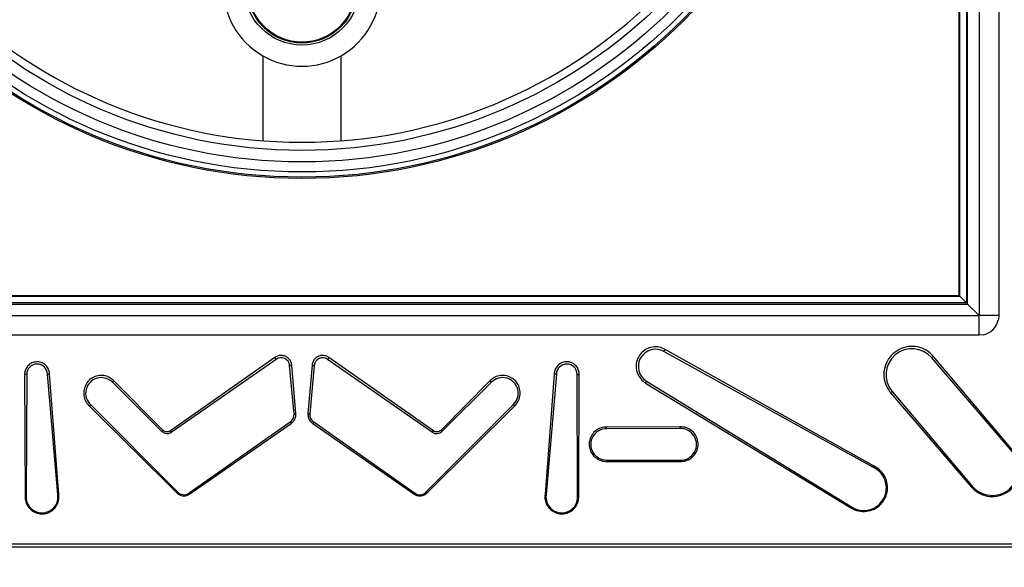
# Model space of a CAD drawing. Header units: inches. Extents: x 0.3 to 33.8, y 0.2 to 21.7.
# Tile 70 of 192: x 12.592 to 12.89, y 11.523 to 11.689. Entities that reach past the tile are written whole.
import ezdxf

# ---------------------------------------------------------------- set-up
doc = ezdxf.new("R2010")
doc.units = ezdxf.units.IN
doc.header["$MEASUREMENT"] = 0
doc.layers.add('BORDERS', color=7, linetype='Continuous')
doc.styles.add('SLDTEXTSTYLE0', font='TXT', dxfattribs={"width": 0.75})
doc.dimstyles.new('SLDDIMSTYLE0', dxfattribs={"dimtxt": 0.1377952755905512, "dimasz": 0.13, "dimexe": 0, "dimexo": 0.0625, "dimgap": 0.0344488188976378, "dimtad": 1, "dimdec": 3, "dimlfac": 10, "dimrnd": 1e-09, "dimzin": 4, "dimdsep": 46, "dimtxsty": 'SLDTEXTSTYLE0', "dimsah": 1, "dimcen": 0.09, "dimadec": 0, "dimazin": 1, "dimtfac": 1, "dimtdec": 3, "dimtofl": 0, "dimtmove": 0, "dimatfit": 3, "dimfxl": 0, "dimfrac": 2, "dimtolj": 1, "dimtzin": 12, "dimarcsym": 0})
doc.dimstyles.new('SLDDIMSTYLE1', dxfattribs={"dimtxt": 0.1377952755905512, "dimasz": 0.13, "dimexe": 0, "dimexo": 0.0625, "dimgap": 0.0344488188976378, "dimtad": 1, "dimdec": 3, "dimlfac": 10, "dimrnd": 1e-09, "dimzin": 12, "dimdsep": 46, "dimtxsty": 'SLDTEXTSTYLE0', "dimsah": 1, "dimcen": 0.09, "dimadec": 0, "dimazin": 3, "dimtfac": 1, "dimtdec": 3, "dimtmove": 0, "dimatfit": 0, "dimfxl": 0, "dimfrac": 2, "dimtolj": 1, "dimtzin": 12, "dimarcsym": 0})
doc.dimstyles.new('SLDDIMSTYLE2', dxfattribs={"dimtxt": 0.1377952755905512, "dimasz": 0.13, "dimexe": 0, "dimexo": 0.0625, "dimgap": 0.0344488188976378, "dimtad": 1, "dimdec": 3, "dimlfac": 10, "dimrnd": 1e-09, "dimzin": 12, "dimdsep": 46, "dimtxsty": 'SLDTEXTSTYLE0', "dimsah": 1, "dimcen": 0.09, "dimadec": 0, "dimazin": 3, "dimtfac": 1, "dimtdec": 3, "dimtofl": 0, "dimtmove": 0, "dimatfit": 3, "dimfxl": 0, "dimfrac": 2, "dimtolj": 1, "dimtzin": 12, "dimarcsym": 0})

# ---------------------------------------------------------------- blocks, each defined once
blk = doc.blocks.new('_D')
at = {"layer": 'BORDERS'}
for p, q in [((13.35242771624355, 12.40216999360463), (13.91907856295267, 12.40216999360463)), ((13.87970848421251, 12.40216999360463), (13.87970848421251, 10.50716999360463)), ((13.45479188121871, 11.73082812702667), (13.45479188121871, 11.7728126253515)), ((13.45479188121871, 11.7728126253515), (13.67354188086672, 11.7728126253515)), ((13.67354188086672, 11.7728126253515), (13.67354188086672, 11.73082812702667)), ((13.45479188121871, 11.42538193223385), (13.45479188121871, 11.38339743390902)), ((13.67354188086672, 11.38339743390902), (13.67354188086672, 11.42538193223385)), ((13.45479188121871, 11.38339743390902), (13.67354188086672, 11.38339743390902)), ((12.87742771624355, 10.50716999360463), (13.91907856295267, 10.50716999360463))]:
    blk.add_line(p, q, dxfattribs=at)
for points in [[(13.87970848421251, 12.40216999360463), (13.85970848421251, 12.27216999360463), (13.89970848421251, 12.27216999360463)], [(13.87970848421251, 10.50716999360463), (13.89970848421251, 10.63716999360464), (13.85970848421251, 10.63716999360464)]]:
    blk.add_solid(points, dxfattribs=at)
at = {"layer": 'BORDERS', "char_height": 0.1377952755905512, "attachment_point": 1, "rotation": 90.00000000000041, "style": 'SLDTEXTSTYLE0'}
for s, insert in [('18.950', (13.70208103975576, 11.2981126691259)), ('481', (13.49591444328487, 11.42538193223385))]:
    blk.add_mtext(s, dxfattribs=dict(at, insert=insert))
blk = doc.blocks.new('_D_1')
at = {"layer": 'BORDERS'}
for p, q in [((11.40136518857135, 12.40216999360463), (11.40136518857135, 12.65216999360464)), ((12.47368755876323, 12.40216999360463), (11.36199510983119, 12.40216999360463)), ((11.40136518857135, 11.80466999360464), (11.40136518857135, 12.40216999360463)), ((10.97644858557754, 12.29710872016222), (10.97644858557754, 12.33909321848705)), ((10.97644858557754, 12.33909321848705), (11.19519858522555, 12.33909321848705)), ((11.19519858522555, 12.33909321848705), (11.19519858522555, 12.29710872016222)), ((10.97644858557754, 11.9916625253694), (10.97644858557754, 11.94967802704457)), ((11.19519858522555, 11.94967802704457), (11.19519858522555, 11.9916625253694)), ((10.97644858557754, 11.94967802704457), (11.19519858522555, 11.94967802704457)), ((12.63768019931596, 11.80466999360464), (11.36199510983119, 11.80466999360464)), ((11.40136518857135, 11.80466999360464), (11.40136518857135, 11.55466999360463))]:
    blk.add_line(p, q, dxfattribs=at)
for points in [[(11.40136518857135, 12.40216999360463), (11.42136518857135, 12.53216999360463), (11.38136518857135, 12.53216999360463)], [(11.40136518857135, 11.80466999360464), (11.38136518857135, 11.67466999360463), (11.42136518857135, 11.67466999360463)]]:
    blk.add_solid(points, dxfattribs=at)
at = {"layer": 'BORDERS', "char_height": 0.1377952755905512, "attachment_point": 1, "rotation": 89.99999999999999, "style": 'SLDTEXTSTYLE0'}
for s, insert in [('5.975', (11.22373774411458, 11.91530096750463)), ('152', (11.0175711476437, 11.9916625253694))]:
    blk.add_mtext(s, dxfattribs=dict(at, insert=insert))
blk = doc.blocks.new('_D_2')
at = {"layer": 'BORDERS'}
for p, q in [((12.63768019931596, 11.80466999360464), (11.3619951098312, 11.80466999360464)), ((11.40136518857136, 11.80466999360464), (11.40136518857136, 10.50716999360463)), ((10.97644858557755, 11.27486025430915), (10.97644858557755, 11.31684475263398)), ((10.97644858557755, 11.31684475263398), (11.19519858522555, 11.31684475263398)), ((11.19519858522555, 11.31684475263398), (11.19519858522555, 11.27486025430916)), ((10.97644858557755, 10.96941405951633), (10.97644858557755, 10.9274295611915)), ((11.19519858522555, 10.9274295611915), (11.19519858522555, 10.96941405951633)), ((10.97644858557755, 10.9274295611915), (11.19519858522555, 10.9274295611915)), ((11.99868755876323, 10.50716999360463), (11.3619951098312, 10.50716999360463))]:
    blk.add_line(p, q, dxfattribs=at)
for points in [[(11.40136518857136, 11.80466999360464), (11.38136518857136, 11.67466999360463), (11.42136518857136, 11.67466999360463)], [(11.40136518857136, 10.50716999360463), (11.42136518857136, 10.63716999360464), (11.38136518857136, 10.63716999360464)]]:
    blk.add_solid(points, dxfattribs=at)
at = {"layer": 'BORDERS', "char_height": 0.1377952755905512, "attachment_point": 1, "rotation": 90.00000000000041, "style": 'SLDTEXTSTYLE0'}
for s, insert in [('12.975', (11.22373774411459, 10.84214479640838)), ('330', (11.01757114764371, 10.96941405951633))]:
    blk.add_mtext(s, dxfattribs=dict(at, insert=insert))

msp = doc.modelspace()

# ---------------------------------------------------------------- linework, layer by layer
at = {"color": 7, "linetype": 'Continuous', "lineweight": 25}
for p, q in [((12.88205027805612, 12.00966999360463), (12.88205027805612, 11.59966999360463)), ((12.88805027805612, 12.00966999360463), (12.88805027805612, 11.59966999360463)), ((12.87820767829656, 12.00582739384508), (12.87820767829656, 11.60351259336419)), ((12.87858617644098, 11.60313409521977), (12.87858617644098, 12.0062058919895)), ((12.87605027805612, 11.60566999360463), (12.87605027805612, 12.00366999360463)), ((12.87620798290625, 11.6055122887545), (12.87620798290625, 12.00382769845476)), ((12.66523925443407, 11.67829495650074), (12.66523925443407, 11.65258910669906)), ((12.68886130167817, 11.67828213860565), (12.68886130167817, 11.65258910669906)), ((12.47789257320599, 11.6055122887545), (12.87620798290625, 11.6055122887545)), ((12.87605027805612, 11.60566999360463), (12.47805027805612, 11.60566999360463)), ((12.87620798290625, 11.6055122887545), (12.87605027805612, 11.60566999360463)), ((12.87820767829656, 11.60351259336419), (12.87620798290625, 11.6055122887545)), ((12.47551437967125, 11.60313409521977), (12.87858617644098, 11.60313409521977)), ((12.87820767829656, 11.60351259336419), (12.47589287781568, 11.60351259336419)), ((12.88205027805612, 11.59966999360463), (12.87858617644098, 11.60313409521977)), ((12.47205027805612, 11.59966999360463), (12.88205027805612, 11.59966999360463)), ((12.88205027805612, 11.59366999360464), (12.88205027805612, 11.59966999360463)), ((12.88805027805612, 11.59966999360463), (12.88205027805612, 11.59966999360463)), ((12.88805027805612, 11.59966999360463), (12.88792896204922, 11.59846954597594)), ((12.88205027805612, 11.59366999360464), (12.47205027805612, 11.59366999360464)), ((12.88324940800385, 11.59379104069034), (12.88205027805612, 11.59366999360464)), ((12.78665252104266, 11.5887966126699), (12.78699566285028, 11.58941622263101)), ((12.84986897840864, 11.55378715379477), (12.78665252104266, 11.5887966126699)), ((12.85005316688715, 11.55415966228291), (12.78699566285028, 11.58941622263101)), ((12.86825186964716, 11.58730666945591), (12.86789335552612, 11.58699963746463)), ((12.89239941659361, 11.55873883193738), (12.86825186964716, 11.58730666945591)), ((12.66887259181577, 11.58695621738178), (12.63721882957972, 11.56470315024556)), ((12.6692708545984, 11.58639538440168), (12.63750601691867, 11.56429046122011)), ((12.67332695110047, 11.58455303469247), (12.67354475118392, 11.58457309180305)), ((12.67467615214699, 11.56990206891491), (12.67332695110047, 11.58455303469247)), ((12.67399255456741, 11.58461351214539), (12.67354475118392, 11.58457309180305)), ((12.67522024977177, 11.56995252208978), (12.67399255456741, 11.58461351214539)), ((12.68010806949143, 11.58461432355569), (12.67888035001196, 11.56995303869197)), ((12.68077364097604, 11.58455342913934), (12.67942443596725, 11.56990241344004)), ((12.68010806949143, 11.58461432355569), (12.68055580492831, 11.58457309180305)), ((12.68077364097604, 11.58455342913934), (12.68055580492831, 11.58457309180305)), ((12.71659453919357, 11.56429046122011), (12.68482970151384, 11.58639538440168)), ((12.71688172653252, 11.56470315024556), (12.68522796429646, 11.58695621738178)), ((12.86772721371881, 11.58685738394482), (12.86789335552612, 11.58699963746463)), ((12.89205683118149, 11.55844215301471), (12.86772721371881, 11.58685738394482)), ((12.59308906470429, 11.58183471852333), (12.59323635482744, 11.54491026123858)), ((12.59373430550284, 11.58183399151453), (12.59357451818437, 11.54490241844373)), ((12.60309948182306, 11.54548729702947), (12.60000653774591, 11.58185952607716)), ((12.6034404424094, 11.54552993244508), (12.60065197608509, 11.58188997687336)), ((12.75344858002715, 11.58188997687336), (12.75066011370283, 11.54552993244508)), ((12.75409401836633, 11.58185952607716), (12.75100107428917, 11.54548729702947)), ((12.76052603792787, 11.54490241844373), (12.7603662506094, 11.58183399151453)), ((12.76086420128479, 11.54491026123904), (12.76101149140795, 11.58183471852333)), ((12.63467362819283, 11.56453893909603), (12.61967816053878, 11.57946178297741)), ((12.6350294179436, 11.56489646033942), (12.62012413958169, 11.57990563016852)), ((12.73397641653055, 11.57990563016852), (12.71907113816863, 11.56489646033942)), ((12.73442239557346, 11.57946178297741), (12.71942692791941, 11.56453893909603)), ((12.78138570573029, 11.57976412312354), (12.78105973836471, 11.57923250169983)), ((12.78105973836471, 11.57923250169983), (12.84293617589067, 11.54165903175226)), ((12.78138570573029, 11.57976412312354), (12.84310856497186, 11.54191832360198)), ((12.85528543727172, 11.57627256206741), (12.85557579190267, 11.57651811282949)), ((12.85528543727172, 11.57627256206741), (12.87968153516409, 11.54779184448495)), ((12.85574281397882, 11.57665933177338), (12.85557579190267, 11.57651811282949)), ((12.85574281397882, 11.57665933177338), (12.87995804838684, 11.54802571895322)), ((12.6126970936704, 11.57225173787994), (12.63903824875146, 11.54609163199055)), ((12.61308982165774, 11.57265885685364), (12.63929169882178, 11.5463303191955)), ((12.71480885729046, 11.5463303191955), (12.74101073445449, 11.57265885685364)), ((12.71506230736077, 11.54609163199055), (12.74140346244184, 11.57225173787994)), ((12.67467615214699, 11.56990206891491), (12.67489392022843, 11.56992247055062)), ((12.67522024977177, 11.56995252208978), (12.67489392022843, 11.56992247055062)), ((12.67888035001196, 11.56995303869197), (12.6792066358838, 11.56992247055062)), ((12.67942443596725, 11.56990241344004), (12.6792066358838, 11.56992247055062)), ((12.64295655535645, 11.54593792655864), (12.67345849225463, 11.56743217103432)), ((12.64315733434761, 11.54565807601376), (12.67374839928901, 11.56699804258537)), ((12.68035215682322, 11.56699804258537), (12.71094322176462, 11.54565807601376)), ((12.6806420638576, 11.56743217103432), (12.71114400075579, 11.54593792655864)), ((12.63467362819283, 11.56453893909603), (12.6350294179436, 11.56489646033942)), ((12.63750601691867, 11.56429046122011), (12.63721882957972, 11.56470315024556)), ((12.71659453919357, 11.56429046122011), (12.71688172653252, 11.56470315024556)), ((12.71942692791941, 11.56453893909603), (12.71907113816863, 11.56489646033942)), ((12.79152191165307, 11.56543501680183), (12.76930580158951, 11.56539445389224)), ((12.79151039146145, 11.56594813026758), (12.76930916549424, 11.56590725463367)), ((12.7693090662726, 11.55590289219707), (12.79165709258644, 11.55586313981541)), ((12.7693120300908, 11.55547682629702), (12.79165339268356, 11.55543741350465)), ((12.87968153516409, 11.54779184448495), (12.87979104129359, 11.5478844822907)), ((12.87995804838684, 11.54802571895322), (12.87979104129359, 11.5478844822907)), ((12.41542112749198, 11.53054274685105), (12.93867942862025, 11.53054274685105)), ((12.41454837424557, 11.52966999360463), (12.93955218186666, 11.52966999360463)), ((12.41455027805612, 11.52966999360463), (12.93955027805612, 11.52966999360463))]:
    msp.add_line(p, q, dxfattribs=at)
at = {"color": 7, "linetype": 'Continuous', "lineweight": 25, "flags": 128}
for points in [[(12.6692708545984, 11.58639538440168), (12.66914414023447, 11.58657367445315), (12.66888611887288, 11.5869371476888), (12.66887259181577, 11.58695621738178)], [(12.68482970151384, 11.58639538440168), (12.68495641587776, 11.58657367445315), (12.68521443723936, 11.5869371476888), (12.68522796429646, 11.58695621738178)], [(12.59373430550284, 11.58183399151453), (12.59351558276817, 11.58183421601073), (12.59308906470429, 11.58183471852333)], [(12.60000653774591, 11.58185952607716), (12.60022519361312, 11.58186958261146), (12.60065197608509, 11.58188997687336)], [(12.75409401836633, 11.58185952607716), (12.75387536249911, 11.58186958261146), (12.75344858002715, 11.58188997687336)], [(12.7603662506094, 11.58183399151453), (12.76058497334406, 11.58183421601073), (12.76101149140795, 11.58183471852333)], [(12.61967816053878, 11.57946178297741), (12.61983320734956, 11.57961605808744), (12.62012413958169, 11.57990563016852)], [(12.73442239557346, 11.57946178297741), (12.73426734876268, 11.57961605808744), (12.73397641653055, 11.57990563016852)], [(12.61308982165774, 11.57265885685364), (12.61293799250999, 11.57250135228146), (12.6126970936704, 11.57225173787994)], [(12.74101073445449, 11.57265885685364), (12.74116256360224, 11.57250135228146), (12.74140346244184, 11.57225173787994)], [(12.67345849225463, 11.56743217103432), (12.67357987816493, 11.56725013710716), (12.67374839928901, 11.56699804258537)], [(12.6806420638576, 11.56743217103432), (12.6805206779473, 11.56725013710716), (12.68035215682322, 11.56699804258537)], [(12.76930580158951, 11.56539445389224), (12.76930726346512, 11.56561317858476), (12.76930916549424, 11.56590725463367)], [(12.79152191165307, 11.56543501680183), (12.79151693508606, 11.56565372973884), (12.79151039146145, 11.56594813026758)], [(12.7693090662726, 11.55590289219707), (12.76931060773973, 11.55568416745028), (12.7693120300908, 11.55547682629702)], [(12.79165709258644, 11.55586313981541), (12.791655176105, 11.55564442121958), (12.79165339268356, 11.55543741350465)], [(12.84986897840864, 11.55378715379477), (12.8499659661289, 11.55398346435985), (12.85005316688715, 11.55415966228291)], [(12.60309948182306, 11.54548729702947), (12.60331667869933, 11.54551451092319), (12.6034404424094, 11.54552993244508)], [(12.63929169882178, 11.5463303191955), (12.63913236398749, 11.54618035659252), (12.63903824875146, 11.54609163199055)], [(12.64295655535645, 11.54593792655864), (12.64308407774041, 11.54576021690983), (12.64315733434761, 11.54565807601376)], [(12.71114400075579, 11.54593792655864), (12.71101647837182, 11.54576021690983), (12.71094322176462, 11.54565807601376)], [(12.71480885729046, 11.5463303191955), (12.71496819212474, 11.54618035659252), (12.71506230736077, 11.54609163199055)], [(12.75100107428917, 11.54548729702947), (12.75078387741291, 11.54551451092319), (12.75066011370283, 11.54552993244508)], [(12.59357451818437, 11.54490241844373), (12.59335581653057, 11.54490751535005), (12.59323635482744, 11.54491026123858)], [(12.76052603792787, 11.54490241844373), (12.76074473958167, 11.54490751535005), (12.76086420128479, 11.54491026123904)], [(12.84310856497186, 11.54191832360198), (12.84298736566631, 11.54173607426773), (12.84293617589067, 11.54165903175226)]]:
    msp.add_lwpolyline(points, dxfattribs=at)
at = {"color": 7, "linetype": 'Continuous', "lineweight": 25}
for centre, radius in [((12.67705027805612, 11.80466999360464), 0.1635000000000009), ((12.67705027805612, 11.80466999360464), 0.1630978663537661), ((12.67705027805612, 11.80466999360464), 0.1615261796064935), ((12.67705027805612, 11.80466999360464), 0.1584734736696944), ((12.67705027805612, 11.80466999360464), 0.1550000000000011), ((12.67706149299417, 11.69895651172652), 0.01739526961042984), ((12.67706063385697, 11.69866491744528), 0.01649999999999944), ((12.67706063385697, 11.69866491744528), 0.01621199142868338)]:
    msp.add_circle(centre, radius, dxfattribs=at)
for centre, radius, start, end in [((12.67705027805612, 11.80466999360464), 0.1525388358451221, 181.5126334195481, 358.4873665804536), ((12.67706149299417, 11.69895651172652), 0.02380473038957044, 178.7537853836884, 1.258371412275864), ((12.88205027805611, 11.59966999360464), 0.006000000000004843, 281.5284794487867, 348.4586782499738), ((12.78411911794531, 11.58422205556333), 0.005229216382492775, 61.02218784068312, 238.4851672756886), ((12.86175112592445, 11.58173942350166), 0.007868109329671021, 40.57696447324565, 220.2148753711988), ((12.59687044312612, 11.58184147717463), 0.003136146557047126, 0.3297459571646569, 180.1367592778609), ((12.67077608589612, 11.58432318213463), 0.002561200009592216, 5.148884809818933, 125.994357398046), ((12.68332447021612, 11.58432318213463), 0.002561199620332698, 54.00564260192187, 174.8422545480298), ((12.75723011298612, 11.58184147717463), 0.003136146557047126, 359.8632407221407, 179.6702540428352), ((12.61630386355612, 11.57613791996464), 0.004736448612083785, 44.56859809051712, 227.2675079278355), ((12.73779669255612, 11.57613791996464), 0.004736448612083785, 312.7324920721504, 135.4314019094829), ((12.67205958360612, 11.56965693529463), 0.002628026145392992, 302.1612547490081, 5.352141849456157), ((12.68204097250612, 11.56965693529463), 0.002628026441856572, 174.6403145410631, 237.8387452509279), ((12.63623868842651, 11.56611161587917), 0.002218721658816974, 225.1390796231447, 304.8337805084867), ((12.71786186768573, 11.56611161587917), 0.00221872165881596, 235.1662194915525, 314.860920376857), ((12.76923277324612, 11.56064864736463), 0.004746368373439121, 89.11840366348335, 270.9210108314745), ((12.79173324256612, 11.56065110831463), 0.004788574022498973, 269.0888192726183, 92.52941758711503), ((12.88605258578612, 11.55318149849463), 0.007982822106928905, 220.2301300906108, 41.2234107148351), ((12.84712321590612, 11.54749136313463), 0.006868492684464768, 234.2321504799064, 66.43669802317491), ((12.59836753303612, 11.54469761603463), 0.004797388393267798, 177.5532769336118, 9.474372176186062), ((12.64133986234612, 11.54814904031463), 0.002739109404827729, 221.6043242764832, 306.1730325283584), ((12.71276069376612, 11.54814904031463), 0.002739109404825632, 233.8269674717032, 318.3956757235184), ((12.75573302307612, 11.54469761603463), 0.004797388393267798, 170.5256278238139, 2.446723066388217)]:
    msp.add_arc(centre, radius, start, end, dxfattribs=at)
for points, knots in [([(12.78699566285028, 11.58941622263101), (12.78638791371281, 11.58968200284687), (12.78517237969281, 11.59021357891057), (12.78314389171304, 11.59019176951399), (12.78124883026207, 11.58954865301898), (12.77966849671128, 11.58830468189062), (12.77858588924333, 11.58660961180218), (12.77812301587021, 11.58464603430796), (12.77833781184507, 11.58263360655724), (12.77921088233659, 11.58080915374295), (12.78026463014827, 11.5797400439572), (12.78094171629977, 11.57930783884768), (12.78105973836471, 11.57923250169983)], [0, 0, 0, 0, 0.1080085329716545, 0.2160234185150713, 0.323914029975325, 0.4319486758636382, 0.5403803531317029, 0.6492906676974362, 0.7585531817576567, 0.8678852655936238, 0.9769712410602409, 1, 1, 1, 1]), ([(12.86825186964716, 11.58730666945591), (12.86756347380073, 11.58797581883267), (12.86618659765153, 11.58931419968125), (12.86342468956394, 11.59031386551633), (12.86053010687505, 11.59040053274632), (12.85776339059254, 11.58951365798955), (12.8554469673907, 11.58776905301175), (12.85383254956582, 11.58535399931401), (12.85310385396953, 11.58253155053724), (12.85335792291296, 11.57962742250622), (12.85428313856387, 11.57752985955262), (12.85508325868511, 11.57652617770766), (12.85528543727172, 11.57627256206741)], [0, 0, 0, 0, 0.1069407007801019, 0.2138945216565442, 0.3205228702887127, 0.4269626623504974, 0.5335256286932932, 0.6404689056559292, 0.7478854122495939, 0.8556625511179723, 0.9635280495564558, 1, 1, 1, 1]), ([(12.67399255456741, 11.58461351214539), (12.6739270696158, 11.58497340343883), (12.67379609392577, 11.58569321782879), (12.6731588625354, 11.58661297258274), (12.67227800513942, 11.58727716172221), (12.67122187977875, 11.58760888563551), (12.67012305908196, 11.58757161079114), (12.66933660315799, 11.58727468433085), (12.66895652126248, 11.58701382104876), (12.66887259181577, 11.58695621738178)], [0, 0, 0, 0, 0.1600501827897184, 0.3201145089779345, 0.479752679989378, 0.6386837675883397, 0.7970335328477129, 0.9551810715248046, 1, 1, 1, 1]), ([(12.68522796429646, 11.58695621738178), (12.6849290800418, 11.58713424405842), (12.68431821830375, 11.58749809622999), (12.68323094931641, 11.58763410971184), (12.68215506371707, 11.58742427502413), (12.68120568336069, 11.58686539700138), (12.68049722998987, 11.58602649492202), (12.68017981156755, 11.5852211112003), (12.68012274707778, 11.58473846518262), (12.68010806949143, 11.58461432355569)], [0, 0, 0, 0, 0.1518559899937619, 0.3103643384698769, 0.4685573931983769, 0.6267757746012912, 0.7854506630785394, 0.9448156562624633, 1, 1, 1, 1]), ([(12.60065197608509, 11.58188997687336), (12.60061356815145, 11.58228725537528), (12.60053394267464, 11.58311087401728), (12.59991392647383, 11.58423200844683), (12.59896376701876, 11.58511030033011), (12.59777080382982, 11.58562028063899), (12.59648199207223, 11.58570693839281), (12.59523934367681, 11.58536405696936), (12.59417861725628, 11.58463093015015), (12.59342251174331, 11.58358891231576), (12.5931126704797, 11.58259728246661), (12.59309431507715, 11.58200432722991), (12.59308906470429, 11.58183471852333)], [0, 0, 0, 0, 0.1004671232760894, 0.2082835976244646, 0.3158686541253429, 0.4229937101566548, 0.5296810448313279, 0.6361448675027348, 0.7426945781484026, 0.8496007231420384, 0.9569798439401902, 1, 1, 1, 1]), ([(12.76101149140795, 11.58183471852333), (12.76097800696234, 11.58223768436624), (12.76090904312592, 11.58306762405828), (12.76029819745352, 11.58419989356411), (12.75935731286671, 11.58508815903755), (12.75816964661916, 11.58561066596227), (12.7568817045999, 11.58571079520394), (12.75563548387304, 11.58538087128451), (12.75456721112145, 11.58465884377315), (12.75380024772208, 11.58362483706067), (12.75348194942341, 11.58264165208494), (12.75345587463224, 11.58205429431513), (12.75344858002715, 11.58188997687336)], [0, 0, 0, 0, 0.1017610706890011, 0.2095848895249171, 0.3171837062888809, 0.4243252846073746, 0.5310252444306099, 0.6374929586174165, 0.7440368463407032, 0.8509306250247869, 0.9582968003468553, 0.9999999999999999, 0.9999999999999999, 0.9999999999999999, 0.9999999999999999]), ([(12.62012413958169, 11.57990563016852), (12.61969346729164, 11.58027284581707), (12.61880564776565, 11.58102985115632), (12.6170809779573, 11.58155739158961), (12.6152671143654, 11.58151958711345), (12.61356407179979, 11.58087702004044), (12.61216943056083, 11.57971161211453), (12.61123547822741, 11.57814847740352), (12.61086880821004, 11.57635776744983), (12.61112180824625, 11.5745490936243), (12.61182057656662, 11.57314977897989), (12.61246918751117, 11.57248524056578), (12.6126970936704, 11.57225173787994)], [0, 0, 0, 0, 0.09913055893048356, 0.2043550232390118, 0.3092797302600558, 0.4140631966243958, 0.5190126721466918, 0.6243625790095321, 0.730174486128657, 0.8363088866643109, 0.9424829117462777, 1, 1, 1, 1]), ([(12.74140346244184, 11.57225173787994), (12.74178412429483, 11.57267227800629), (12.74256956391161, 11.5735400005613), (12.74314777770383, 11.57525239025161), (12.74316129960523, 11.57707539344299), (12.74255804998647, 11.57880843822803), (12.74141513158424, 11.5802410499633), (12.73986352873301, 11.58121109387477), (12.73808142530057, 11.58161202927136), (12.73627852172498, 11.58139766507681), (12.73488154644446, 11.58073983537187), (12.73421037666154, 11.5801212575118), (12.73397641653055, 11.57990563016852)], [0, 0, 0, 0, 0.09941324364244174, 0.2051245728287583, 0.3111547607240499, 0.4173526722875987, 0.5234064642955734, 0.6290670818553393, 0.7342603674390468, 0.839118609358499, 0.9439190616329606, 1, 1, 1, 1]), ([(12.67374839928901, 11.56699804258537), (12.67402484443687, 11.56721123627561), (12.674585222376, 11.56764339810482), (12.67509929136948, 11.56859748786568), (12.67525140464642, 11.56940490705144), (12.67522572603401, 11.56985626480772), (12.67522024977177, 11.56995252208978)], [0, 0, 0, 0, 0.2996602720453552, 0.6074369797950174, 0.916281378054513, 0.9999999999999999, 0.9999999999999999, 0.9999999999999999, 0.9999999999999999]), ([(12.67888035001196, 11.56995303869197), (12.67888506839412, 11.56959307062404), (12.67889450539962, 11.56887311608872), (12.67936335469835, 11.56787938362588), (12.67991727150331, 11.56728648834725), (12.68028352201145, 11.56704356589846), (12.68035215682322, 11.56699804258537)], [0, 0, 0, 0, 0.3097344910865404, 0.6194848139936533, 0.9286920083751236, 1, 1, 1, 1]), ([(12.63721882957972, 11.56470315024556), (12.63705187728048, 11.56460862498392), (12.63671795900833, 11.56441956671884), (12.63613330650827, 11.56436560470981), (12.63556996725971, 11.56449486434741), (12.6352121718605, 11.56471900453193), (12.63505278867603, 11.56487376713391), (12.6350294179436, 11.56489646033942)], [0, 0, 0, 0, 0.2398829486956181, 0.4797855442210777, 0.7192564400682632, 0.9588339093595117, 1, 1, 1, 1]), ([(12.71907113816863, 11.56489646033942), (12.71892315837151, 11.56477402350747), (12.71862718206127, 11.56452913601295), (12.71806020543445, 11.56437368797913), (12.71748236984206, 11.56440285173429), (12.71709146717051, 11.56456120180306), (12.71690808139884, 11.56468531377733), (12.71688172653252, 11.56470315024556)], [0, 0, 0, 0, 0.2403267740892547, 0.4806806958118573, 0.720379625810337, 0.9598149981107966, 1, 1, 1, 1]), ([(12.76930916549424, 11.56590725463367), (12.76875842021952, 11.56586445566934), (12.76762304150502, 11.5657762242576), (12.76606799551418, 11.56495496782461), (12.7648365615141, 11.56368081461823), (12.76409576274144, 11.5620575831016), (12.76393281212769, 11.56027830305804), (12.76437070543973, 11.55854158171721), (12.76536214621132, 11.55704646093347), (12.76679073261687, 11.55597423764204), (12.76819063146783, 11.55551220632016), (12.76904366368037, 11.55548529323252), (12.7693120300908, 11.55547682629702)], [0, 0, 0, 0, 0.09958461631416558, 0.2052968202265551, 0.3112211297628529, 0.4175917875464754, 0.52440351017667, 0.6314580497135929, 0.7384480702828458, 0.8450930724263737, 0.9512658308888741, 1, 1, 1, 1]), ([(12.79165339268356, 11.55543741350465), (12.79220922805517, 11.55548035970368), (12.79335444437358, 11.5555688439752), (12.79492277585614, 11.55639673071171), (12.79616442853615, 11.5576809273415), (12.79691156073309, 11.55931714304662), (12.79707619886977, 11.56111080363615), (12.79663512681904, 11.56286163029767), (12.79563595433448, 11.56436923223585), (12.79419608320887, 11.56544980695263), (12.7927381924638, 11.56593322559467), (12.79182923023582, 11.56594425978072), (12.79151039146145, 11.56594813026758)], [0, 0, 0, 0, 0.09882912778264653, 0.2036227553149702, 0.3086296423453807, 0.4140789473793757, 0.5199655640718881, 0.6260930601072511, 0.732156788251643, 0.8378786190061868, 0.9431323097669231, 1, 1, 1, 1]), ([(12.87968153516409, 11.54779184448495), (12.88036433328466, 11.54713685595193), (12.88173001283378, 11.54582679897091), (12.88445844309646, 11.54485956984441), (12.88731166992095, 11.54479294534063), (12.89003261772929, 11.54568490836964), (12.89230431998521, 11.5474193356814), (12.89387983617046, 11.54981009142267), (12.89457967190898, 11.55259666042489), (12.89431038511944, 11.55545737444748), (12.89338687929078, 11.55751340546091), (12.89259655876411, 11.55849418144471), (12.89239941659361, 11.55873883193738)], [0, 0, 0, 0, 0.1070010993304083, 0.2140152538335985, 0.320702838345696, 0.4272075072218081, 0.5338414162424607, 0.6408595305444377, 0.7483509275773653, 0.8561990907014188, 0.9641294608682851, 1, 1, 1, 1]), ([(12.84293617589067, 11.54165903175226), (12.84359689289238, 11.54127553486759), (12.84496079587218, 11.54048389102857), (12.84738232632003, 11.54019726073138), (12.84978938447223, 11.54068369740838), (12.85190549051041, 11.54194950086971), (12.85348628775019, 11.54384039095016), (12.85435612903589, 11.5461528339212), (12.85441254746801, 11.54863360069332), (12.8536351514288, 11.55098231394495), (12.85215481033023, 11.55297566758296), (12.85074600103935, 11.55376934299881), (12.85005316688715, 11.55415966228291)], [0, 0, 0, 0, 0.09442758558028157, 0.194924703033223, 0.2952231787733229, 0.3955437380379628, 0.4961582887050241, 0.5972115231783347, 0.6986583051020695, 0.8002805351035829, 0.9017805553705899, 1, 1, 1, 1]), ([(12.59323635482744, 11.54491026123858), (12.59326888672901, 11.54436453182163), (12.59333603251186, 11.54323814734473), (12.59412667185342, 11.54168323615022), (12.59537456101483, 11.54044648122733), (12.596969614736, 11.53969810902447), (12.59871479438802, 11.53951996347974), (12.60041695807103, 11.53992700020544), (12.60189133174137, 11.54087220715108), (12.60296255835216, 11.54224968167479), (12.60354477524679, 11.54387679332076), (12.60347437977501, 11.54499219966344), (12.6034404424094, 11.54552993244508)], [0, 0, 0, 0, 0.0958097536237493, 0.1977511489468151, 0.2994943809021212, 0.4008121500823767, 0.5017046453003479, 0.602358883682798, 0.7030637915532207, 0.8040846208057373, 0.9055500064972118, 1, 1, 1, 1]), ([(12.63903824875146, 11.54609163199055), (12.63928893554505, 11.54586261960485), (12.63979790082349, 11.54539765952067), (12.64080363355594, 11.54505984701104), (12.64185731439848, 11.5450552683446), (12.64265520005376, 11.54532379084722), (12.64305013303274, 11.54558670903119), (12.64315733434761, 11.54565807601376)], [0, 0, 0, 0, 0.2239549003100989, 0.4546919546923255, 0.684739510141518, 0.9144251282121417, 1, 1, 1, 1]), ([(12.71094322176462, 11.54565807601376), (12.7112364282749, 11.54548612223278), (12.71183097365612, 11.54513744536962), (12.71288415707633, 11.5450166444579), (12.71391443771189, 11.5452307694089), (12.71463943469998, 11.54565898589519), (12.71497162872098, 11.54599885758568), (12.71506230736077, 11.54609163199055)], [0, 0, 0, 0, 0.2239811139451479, 0.4541745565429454, 0.6839179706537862, 0.9137194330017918, 1, 1, 1, 1]), ([(12.75066011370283, 11.54552993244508), (12.75062636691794, 11.54498499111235), (12.75055665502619, 11.54385928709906), (12.75115250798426, 11.54222047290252), (12.75224160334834, 11.54084078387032), (12.75373567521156, 11.53990390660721), (12.75544836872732, 11.53951598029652), (12.75718837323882, 11.53971527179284), (12.75876578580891, 11.5404763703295), (12.7599942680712, 11.54171414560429), (12.76076791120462, 11.54325795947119), (12.76083286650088, 11.54437256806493), (12.76086420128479, 11.54491026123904)], [0, 0, 0, 0, 0.09568744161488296, 0.1976648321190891, 0.2995228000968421, 0.4010040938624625, 0.5020363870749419, 0.6027457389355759, 0.7033979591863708, 0.8042815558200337, 0.9055843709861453, 1, 1, 1, 1])]:
    msp.add_open_spline(points, degree=3, knots=knots, dxfattribs=at)

# ---------------------------------------------------------------- dimensions: what is measured, and where the dimension line sits
at = {"layer": 'BORDERS'}
for base, p1, p2, dimstyle, picture, middle in [((11.40136518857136, 12.40216999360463), (12.67705027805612, 11.80466999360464), (12.51305763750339, 12.40216999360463), 'SLDDIMSTYLE1', '_D_1', (11.40136518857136, 12.14438562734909)), ((13.87970848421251, 10.50716999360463), (13.31305763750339, 12.40216999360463), (12.83805763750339, 10.50716999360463), 'SLDDIMSTYLE0', '_D', (13.87970848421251, 11.57810501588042)), ((11.40136518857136, 10.50716999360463), (12.67705027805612, 11.80466999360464), (12.03805763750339, 10.50716999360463), 'SLDDIMSTYLE2', '_D_2', (11.40136518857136, 11.1221371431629))]:
    dim = msp.add_linear_dim(base=base, p1=p1, p2=p2, angle=90.0000000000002, dimstyle=dimstyle, dxfattribs=at)
    dim.commit()
    dim.dimension.update_dxf_attribs({"geometry": picture, "text_midpoint": middle, "dimtype": 160})

doc.saveas('drawing.dxf')
